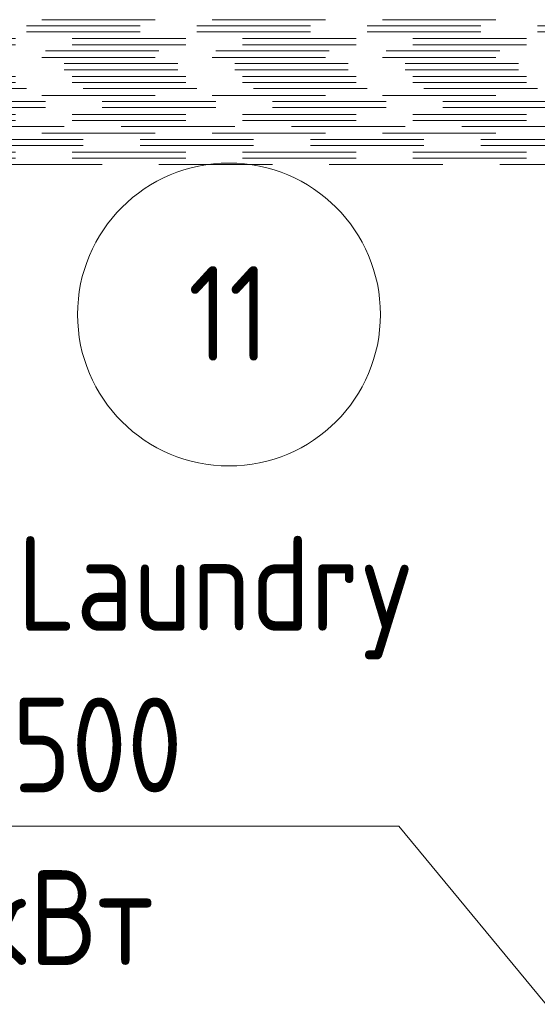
# Model space of a CAD drawing. Header units: millimetres. Extents: x -125 to 25178, y 4748 to 39091.
# Tile 44 of 118: x 16573 to 17256, y 35369 to 36669. Entities that reach past the tile are written whole.
import ezdxf

# ---------------------------------------------------------------- set-up
doc = ezdxf.new("R2010")
doc.units = ezdxf.units.MM
doc.linetypes.add('ADSK_Штриховая_ш3 п1_5', pattern=[225, 150, -75])
for name, color, linetype, lineweight in [('A-AREA-____-IDEN', 2, 'Continuous', 20), ('A-DETL-____-MBND', 5, 'ADSK_Штриховая_ш3 п1_5', 20), ('M-EQPM-___-IDEN', 50, 'Continuous', 20)]:
    doc.layers.add(name, color=color, linetype=linetype, lineweight=lineweight)
doc.styles.add('GOST Common_1', font='GOST_Common.ttf', dxfattribs={"width": 0.9, "height": 125})

# ---------------------------------------------------------------- blocks, each defined once
blk = doc.blocks.new('ADSK_M_Оборудование_Отопительный прибор - ADSK_Марка _ ADSK_Тепловая мощность_20-1635446-В_Этаж 03_Отопление')
at = {"layer": 'M-EQPM-___-IDEN'}
blk.add_line((-10, 0), (10, 0), dxfattribs=at)
blk = doc.blocks.new('ADSK_M_Помещения - Номер Имя-152985-В_Этаж 03_Отопление')
at = {"layer": 'A-AREA-____-IDEN'}
blk.add_circle((0, 0), 4, dxfattribs=at)

msp = doc.modelspace()

# ---------------------------------------------------------------- linework, layer by layer
at = {"layer": 'A-DETL-____-MBND', "color": 170}
for p, q in [((17651.7, 36668.6), (16131.6, 36668.6)), ((16131.6, 36660.6), (17617.6, 36660.6)), ((16131.6, 36652.6), (17623.5, 36652.6)), ((17651.7, 36618.6), (16181.6, 36618.6)), ((16181.6, 36610.6), (17617.6, 36610.6)), ((16181.6, 36602.6), (17623.5, 36602.6)), ((17651.7, 36568.6), (16231.6, 36568.6)), ((16231.6, 36560.6), (17617.6, 36560.6)), ((16231.6, 36552.6), (17623.5, 36552.6)), ((17651.7, 36518.6), (16281.6, 36518.6)), ((16281.6, 36510.6), (17617.6, 36510.6)), ((16281.6, 36502.6), (17623.5, 36502.6))]:
    msp.add_line(p, q, dxfattribs=at)
at = {"layer": 'A-DETL-____-MBND', "color": 10}
for p, q in [((17467, 36643.6), (16156.6, 36643.6)), ((17467, 36635.6), (16156.6, 36635.6)), ((16156.6, 36627.6), (17467, 36627.6)), ((17467, 36593.6), (16206.6, 36593.6)), ((17467, 36585.6), (16206.6, 36585.6)), ((16206.6, 36577.6), (17467, 36577.6)), ((17467, 36543.6), (16256.6, 36543.6)), ((17467, 36535.6), (16256.6, 36535.6)), ((16256.6, 36527.6), (17467, 36527.6)), ((17467, 36493.6), (16306.6, 36493.6)), ((17467, 36485.6), (16306.6, 36485.6)), ((16306.6, 36477.6), (17467, 36477.6))]:
    msp.add_line(p, q, dxfattribs=at)
at = {"layer": 'M-EQPM-___-IDEN'}
for p, q in [((17073.6, 35604), (16951.3, 35604)), ((17362.8, 35253.5), (17073.6, 35604))]:
    msp.add_line(p, q, dxfattribs=at)

# ---------------------------------------------------------------- block references
at = {"layer": 'A-AREA-____-IDEN', "xscale": 49.99999999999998, "yscale": 49.99999999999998, "zscale": 49.99999999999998}
msp.add_blockref('ADSK_M_Помещения - Номер Имя-152985-В_Этаж 03_Отопление', (16849.1, 36279.4), dxfattribs=at)
at = {"layer": 'M-EQPM-___-IDEN', "xscale": 49.99999999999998, "yscale": 49.99999999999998, "zscale": 49.99999999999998}
msp.add_blockref('ADSK_M_Оборудование_Отопительный прибор - ADSK_Марка _ ADSK_Тепловая мощность_20-1635446-В_Этаж 03_Отопление', (16451.3, 35604), dxfattribs=at)

# ---------------------------------------------------------------- texts
at = {"layer": 'A-AREA-____-IDEN', "lineweight": 9, "char_height": 125, "attachment_point": 1, "style": 'GOST Common_1'}
for s, insert, width in [('11', (16795.1, 36343.2), 137.089), ('Laundry', (16569.7, 35986.8), 667.405)]:
    msp.add_mtext(s, dxfattribs=dict(at, insert=insert, width=width))
at = {"layer": 'M-EQPM-___-IDEN', "lineweight": 9, "char_height": 125, "attachment_point": 1, "style": 'GOST Common_1', "bg_fill": 3, "box_fill_scale": 1.25, "bg_fill_color": 256, "bg_fill_true_color": 13158600, "bg_fill_transparency": 0}
for s, insert, width in [('22-600x500', (16045.4, 35773.6), 974.05), ('кВт', (16511.4, 35545.7), 331.899)]:
    msp.add_mtext(s, dxfattribs=dict(at, insert=insert, width=width))

doc.saveas('drawing.dxf')
